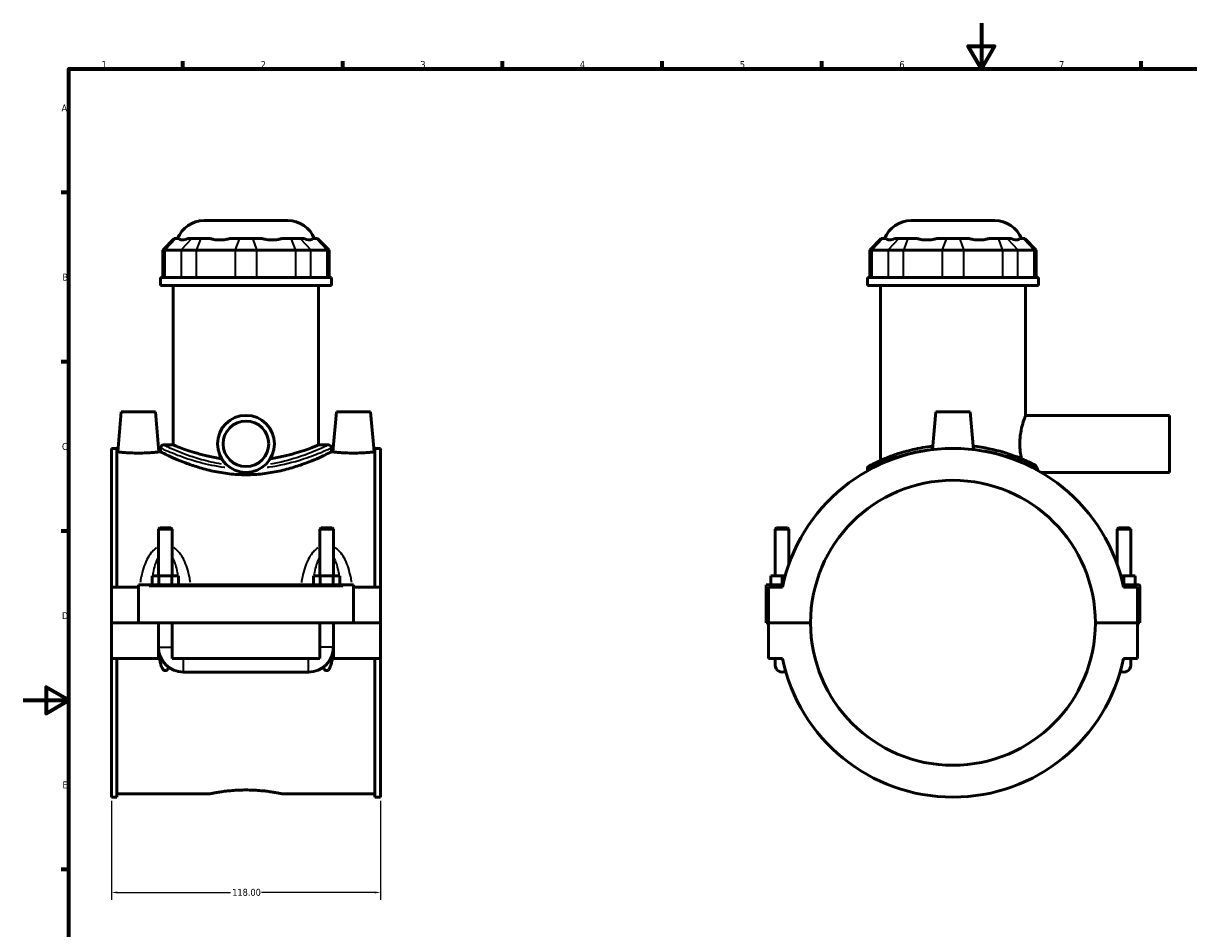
# Model space of a CAD drawing. Header units: millimetres. Extents: x 0 to 898, y -421 to 963.
# Tile 4 of 6: x 0 to 511, y 197 to 594. Entities that reach past the tile are written whole.
import ezdxf

# ---------------------------------------------------------------- set-up
doc = ezdxf.new("R2010")
doc.units = ezdxf.units.MM
for name, color, linetype, lineweight in [('Border (ANSI)', 7, 'Continuous', 70), ('Dimension (ANSI)', 7, 'Continuous', 25), ('Visible (ANSI)', 7, 'Continuous', 50), ('Visible Narrow (ANSI)', 7, 'Continuous', 35)]:
    doc.layers.add(name, color=color, linetype=linetype, lineweight=lineweight)
doc.styles.add('Note Text (ANSI)', font='tahoma.ttf')
doc.dimstyles.new('Default - mm (ANSI)', dxfattribs={"dimtxt": 3.048, "dimasz": 2.5, "dimexe": 3.175, "dimexo": 1.6002, "dimgap": 0.8, "dimtad": 0, "dimtoh": 1, "dimrnd": 1e-08, "dimzin": 4, "dimdsep": 46, "dimtxsty": 'Note Text (ANSI)', "dimcen": 0.09, "dimdle": 10, "dimclrd": 256, "dimclre": 256, "dimclrt": 256, "dimadec": 1, "dimazin": 1, "dimtfac": 1, "dimtofl": 0, "dimtmove": 0, "dimatfit": 3, "dimfxl": 1, "dimtolj": 1, "dimtzin": 4, "dimlwd": -1, "dimlwe": -1, "dimarcsym": 0})

# ---------------------------------------------------------------- blocks, each defined once
blk = doc.blocks.new('Borders Default Border')
at = {"layer": 'Border (ANSI)'}
for p, q in [((70.08, 574), (70.08, 577.45)), ((140.17, 574), (140.17, 577.45)), ((210.25, 574), (210.25, 577.45)), ((280.33, 574), (280.33, 577.45)), ((350.42, 574), (350.42, 577.45)), ((490.58, 574), (490.58, 577.45)), ((20, 519.75), (16.55, 519.75)), ((20, 445.5), (16.55, 445.5)), ((20, 371.25), (16.55, 371.25)), ((20, 222.75), (16.55, 222.75))]:
    blk.add_line(p, q, dxfattribs=at)
at = {"layer": 'Border (ANSI)', "flags": 128}
for points in [[(420.5, 594), (420.5, 574), (414.73, 584), (426.27, 584), (420.5, 574)], [(20, 20), (20, 574), (821, 574), (821, 20), (20, 20)], [(0, 297), (20, 297), (10, 302.77), (10, 291.23), (20, 297)]]:
    blk.add_lwpolyline(points, dxfattribs=at)
at = {"layer": 'Border (ANSI)', "color": 230, "true_color": 0xff0080, "char_height": 3.05, "attachment_point": 7, "style": 'Note Text (ANSI)'}
for s, insert in [('1', (34.35, 574.4)), ('2', (104.2, 574.4)), ('3', (174.26, 574.34)), ('4', (244.23, 574.4)), ('5', (314.48, 574.34)), ('6', (384.49, 574.34)), ('7', (454.6, 574.4)), ('A', (16.78, 555.35)), ('B', (17.15, 481.1)), ('C', (16.95, 406.8)), ('D', (16.96, 332.6)), ('E', (17.21, 258.35))]:
    blk.add_mtext(s, dxfattribs=dict(at, insert=insert))
blk = doc.blocks.new('*D8')
at = {"layer": 'Defpoints', "color": 0, "transparency": 16777216}
for p in [(38.72, 254.51), (156.72, 254.51), (156.72, 212.69)]:
    blk.add_point(p, dxfattribs=at)
at = {"layer": 'Dimension (ANSI)', "transparency": 16777216}
for p, q in [((38.72, 252.91), (38.72, 209.52)), ((156.72, 252.91), (156.72, 209.52)), ((41.22, 212.69), (90.88, 212.69)), ((154.22, 212.69), (104.56, 212.69))]:
    blk.add_line(p, q, dxfattribs=at)
for points in [[(41.22, 213.11), (41.22, 212.27), (38.72, 212.69)], [(154.22, 213.11), (154.22, 212.27), (156.72, 212.69)]]:
    blk.add_solid(points, dxfattribs=at)
at = {"layer": 'Dimension (ANSI)', "color": 230, "true_color": 0xff0080, "transparency": 16777216, "insert": (91.68, 214.29), "char_height": 3.048, "attachment_point": 1, "style": 'Note Text (ANSI)'}
blk.add_mtext('\\A1;118.00', dxfattribs=at)

msp = doc.modelspace()

# ---------------------------------------------------------------- linework, layer by layer
at = {"layer": 'Visible (ANSI)'}
for p, q in [((79.369, 507.507), (116.061, 507.507)), ((389.685, 507.507), (426.377, 507.507)), ((66.245, 499.527), (61.245, 494.527)), ((66.245, 499.527), (66.816, 499.527)), ((68.567, 499.527), (66.816, 499.527)), ((73.837, 499.527), (72.086, 499.527)), ((73.837, 499.527), (77.896, 499.527)), ((82.122, 499.527), (77.896, 499.527)), ((94.845, 499.527), (90.619, 499.527)), ((94.845, 499.527), (100.585, 499.527)), ((104.812, 499.527), (100.585, 499.527)), ((117.535, 499.527), (113.309, 499.527)), ((117.535, 499.527), (121.594, 499.527)), ((123.344, 499.527), (121.594, 499.527)), ((128.614, 499.527), (126.864, 499.527)), ((128.614, 499.527), (129.185, 499.527)), ((129.185, 499.527), (134.185, 494.527)), ((376.561, 499.527), (371.561, 494.527)), ((376.561, 499.527), (377.132, 499.527)), ((378.883, 499.527), (377.132, 499.527)), ((384.153, 499.527), (382.402, 499.527)), ((384.153, 499.527), (388.212, 499.527)), ((392.438, 499.527), (388.212, 499.527)), ((405.161, 499.527), (400.935, 499.527)), ((405.161, 499.527), (410.901, 499.527)), ((415.128, 499.527), (410.901, 499.527)), ((427.851, 499.527), (423.624, 499.527)), ((427.851, 499.527), (431.91, 499.527)), ((433.66, 499.527), (431.91, 499.527)), ((438.93, 499.527), (437.18, 499.527)), ((438.93, 499.527), (439.501, 499.527)), ((439.501, 499.527), (444.501, 494.527)), ((62.197, 494.527), (61.245, 494.527)), ((61.245, 494.527), (61.245, 482.427)), ((62.197, 494.527), (69.217, 494.527)), ((75.982, 494.527), (69.217, 494.527)), ((75.982, 494.527), (92.932, 494.527)), ((102.499, 494.527), (92.932, 494.527)), ((102.499, 494.527), (119.448, 494.527)), ((126.213, 494.527), (119.448, 494.527)), ((126.213, 494.527), (133.234, 494.527)), ((134.185, 494.527), (133.234, 494.527)), ((134.185, 494.527), (134.185, 482.427)), ((372.513, 494.527), (371.561, 494.527)), ((371.561, 494.527), (371.561, 482.427)), ((372.513, 494.527), (379.533, 494.527)), ((386.298, 494.527), (379.533, 494.527)), ((386.298, 494.527), (403.248, 494.527)), ((412.815, 494.527), (403.248, 494.527)), ((412.815, 494.527), (429.764, 494.527)), ((436.529, 494.527), (429.764, 494.527)), ((436.529, 494.527), (443.55, 494.527)), ((444.501, 494.527), (443.55, 494.527)), ((444.501, 494.527), (444.501, 482.427)), ((135.215, 482.427), (60.215, 482.427)), ((60.215, 479.007), (60.215, 482.427)), ((135.215, 479.007), (135.215, 482.427)), ((445.531, 482.427), (370.531, 482.427)), ((370.531, 479.007), (370.531, 482.427)), ((445.531, 479.007), (445.531, 482.427)), ((135.215, 479.007), (60.215, 479.007)), ((65.84, 409.007), (65.84, 479.007)), ((129.59, 409.007), (129.59, 479.007)), ((445.531, 479.007), (370.531, 479.007)), ((376.156, 402.197), (376.156, 479.007)), ((439.906, 422.007), (439.906, 479.007)), ((43.015, 423.507), (41.484, 406.007)), ((58.015, 423.507), (43.015, 423.507)), ((58.015, 423.507), (59.546, 406.007)), ((137.415, 423.507), (135.884, 406.007)), ((137.415, 423.507), (152.415, 423.507)), ((152.415, 423.507), (153.946, 406.007)), ((400.531, 423.507), (399.085, 406.983)), ((415.531, 423.507), (400.531, 423.507)), ((415.531, 423.507), (416.977, 406.983)), ((439.906, 422.007), (503.031, 422.007)), ((503.031, 397.007), (503.031, 422.007)), ((38.715, 407.507), (38.715, 346.632)), ((38.715, 407.507), (41.075, 407.507)), ((41.075, 346.632), (41.075, 407.507)), ((41.484, 406.007), (41.075, 406.007)), ((60.215, 406.007), (59.546, 406.007)), ((60.215, 407.757), (60.215, 406.007)), ((61.465, 409.007), (65.84, 409.007)), ((129.59, 409.007), (133.965, 409.007)), ((135.215, 407.757), (135.215, 406.007)), ((135.884, 406.007), (135.215, 406.007)), ((154.355, 406.007), (153.946, 406.007)), ((154.355, 346.632), (154.355, 407.507)), ((154.355, 407.507), (156.715, 407.507)), ((156.715, 407.507), (156.715, 346.632)), ((370.531, 398.657), (370.531, 397.686)), ((446.713, 397.007), (503.031, 397.007)), ((59.915, 372.724), (59.315, 372.124)), ((65.315, 372.124), (59.315, 372.124)), ((59.315, 372.124), (59.315, 351.632)), ((59.915, 372.724), (64.715, 372.724)), ((64.715, 372.724), (65.315, 372.124)), ((65.315, 372.124), (65.315, 351.632)), ((130.715, 372.724), (130.115, 372.124)), ((136.115, 372.124), (130.115, 372.124)), ((130.115, 351.632), (130.115, 372.124)), ((130.715, 372.724), (135.515, 372.724)), ((135.515, 372.724), (136.115, 372.124)), ((136.115, 351.632), (136.115, 372.124)), ((330.631, 372.724), (330.031, 372.124)), ((330.031, 372.124), (336.031, 372.124)), ((330.031, 351.632), (330.031, 372.124)), ((335.431, 372.724), (330.631, 372.724)), ((335.431, 372.724), (336.031, 372.124)), ((336.031, 356.858), (336.031, 372.124)), ((480.631, 372.724), (480.031, 372.124)), ((486.031, 372.124), (480.031, 372.124)), ((480.031, 372.124), (480.031, 356.858)), ((480.631, 372.724), (485.431, 372.724)), ((485.431, 372.724), (486.031, 372.124)), ((486.031, 372.124), (486.031, 351.632)), ((56.542, 347.632), (56.542, 351.632)), ((56.542, 351.632), (59.429, 351.632)), ((59.429, 347.632), (59.429, 351.632)), ((59.429, 351.632), (65.202, 351.632)), ((65.202, 347.632), (65.202, 351.632)), ((65.202, 351.632), (68.089, 351.632)), ((68.089, 347.632), (68.089, 351.632)), ((127.342, 351.632), (130.229, 351.632)), ((127.342, 347.632), (127.342, 351.632)), ((130.229, 347.632), (130.229, 351.632)), ((130.229, 351.632), (136.002, 351.632)), ((136.002, 347.632), (136.002, 351.632)), ((136.002, 351.632), (138.889, 351.632)), ((138.889, 347.632), (138.889, 351.632)), ((333.031, 351.632), (328.031, 351.632)), ((328.031, 347.632), (328.031, 351.632)), ((334.364, 351.632), (333.031, 351.632)), ((333.031, 347.632), (333.031, 351.632)), ((481.698, 351.632), (483.031, 351.632)), ((483.031, 347.632), (483.031, 351.632)), ((483.031, 351.632), (488.031, 351.632)), ((488.031, 347.632), (488.031, 351.632)), ((50.515, 346.632), (38.715, 346.632)), ((38.715, 331.057), (38.715, 346.632)), ((50.515, 347.132), (50.515, 347.632)), ((144.915, 347.632), (50.515, 347.632)), ((50.515, 331.057), (50.515, 347.132)), ((144.915, 347.632), (144.915, 347.132)), ((144.915, 347.132), (144.915, 331.057)), ((156.715, 346.632), (144.915, 346.632)), ((156.715, 346.632), (156.715, 331.057)), ((326.031, 347.632), (333.36, 347.632)), ((326.031, 331.057), (326.031, 347.632)), ((333.144, 346.632), (327.031, 346.632)), ((327.031, 346.632), (327.031, 331.057)), ((489.531, 347.632), (482.703, 347.632)), ((489.031, 346.632), (482.919, 346.632)), ((489.031, 331.057), (489.031, 346.632)), ((490.031, 331.057), (490.031, 347.132)), ((38.715, 331.057), (50.515, 331.057)), ((38.715, 315.382), (38.715, 330.957)), ((59.315, 330.957), (38.715, 330.957)), ((144.915, 331.057), (50.515, 331.057)), ((59.315, 331.057), (59.315, 330.957)), ((59.315, 315.382), (59.315, 330.957)), ((65.315, 331.057), (65.315, 330.957)), ((65.315, 330.957), (65.315, 315.382)), ((130.115, 330.957), (65.315, 330.957)), ((130.115, 330.957), (130.115, 331.057)), ((130.115, 315.382), (130.115, 330.957)), ((136.115, 330.957), (136.115, 331.057)), ((136.115, 330.957), (136.115, 315.382)), ((156.715, 330.957), (136.115, 330.957)), ((144.915, 331.057), (156.715, 331.057)), ((156.715, 330.957), (156.715, 315.382)), ((327.031, 331.057), (326.031, 331.057)), ((327.031, 331.057), (345.531, 331.057)), ((327.031, 330.957), (327.031, 315.382)), ((345.531, 330.957), (327.031, 330.957)), ((330.031, 330.957), (330.031, 331.057)), ((336.031, 330.957), (336.031, 331.057)), ((470.531, 331.057), (489.031, 331.057)), ((489.031, 330.957), (470.531, 330.957)), ((480.031, 331.057), (480.031, 330.957)), ((486.031, 331.057), (486.031, 330.957)), ((489.031, 331.057), (490.031, 331.057)), ((489.031, 315.382), (489.031, 330.957)), ((59.315, 315.382), (38.715, 315.382)), ((38.715, 315.382), (38.715, 254.507)), ((41.075, 254.507), (41.075, 315.382)), ((59.791, 315.382), (59.315, 315.382)), ((59.807, 315.382), (59.791, 315.382)), ((60.517, 315.382), (59.807, 315.382)), ((130.115, 315.382), (65.315, 315.382)), ((135.624, 315.382), (134.913, 315.382)), ((135.639, 315.382), (135.624, 315.382)), ((136.115, 315.382), (135.639, 315.382)), ((156.715, 315.382), (136.115, 315.382)), ((154.355, 254.507), (154.355, 315.382)), ((156.715, 315.382), (156.715, 254.507)), ((327.031, 315.382), (333.144, 315.382)), ((330.031, 315.382), (330.031, 312.382)), ((482.919, 315.382), (489.031, 315.382)), ((486.031, 312.382), (486.031, 315.382)), ((70.315, 309.382), (125.115, 309.382)), ((82.035, 256.007), (41.075, 256.007)), ((154.355, 256.007), (113.395, 256.007)), ((38.715, 254.507), (41.075, 254.507)), ((154.355, 254.507), (156.715, 254.507))]:
    msp.add_line(p, q, dxfattribs=at)
for radius in [12.5, 10]:
    msp.add_circle((97.715, 409.507), radius, dxfattribs=at)
for centre, radius, start, end in [((79.369, 495.007), 12.5, 90, 158.80151), ((116.061, 495.007), 12.5, 21.19849, 90), ((389.685, 495.007), 12.5, 90, 158.80151), ((426.377, 495.007), 12.5, 21.19849, 90), ((61.465, 407.757), 1.25, 90, 180), ((133.965, 407.757), 1.25, 0, 90), ((408.031, 331.007), 76.5, 11.7855, 168.2145), ((371.781, 398.657), 1.25, 118.18452, 180), ((408.031, 331.007), 62.5, 0.04584, 179.95416), ((489.531, 347.132), 0.5, 0, 90), ((408.031, 331.007), 62.5, 180.04584, 359.95416), ((70.315, 320.382), 11, 180, 270), ((125.115, 320.382), 11, 270, 0), ((333.031, 312.382), 3, 180, 300.05388), ((408.031, 331.007), 76.5, 191.7855, 348.2145), ((483.031, 312.382), 3, 239.94612, 0)]:
    msp.add_arc(centre, radius, start, end, dxfattribs=at)
for points, knots in [([(68.567, 499.527), (68.649, 499.384), (68.767, 499.266), (69.152, 499.036), (69.469, 498.973), (69.814, 498.973), (70.158, 498.973), (70.593, 499.036), (71.403, 499.266), (71.74, 499.384), (72.086, 499.527)], [4.27353194, 4.27353194, 4.27353194, 4.27353194, 4.44322482, 4.44322482, 4.71325365, 4.71325365, 4.71325365, 4.98328249, 4.98328249, 5.15297537, 5.15297537, 5.15297537, 5.15297537]), ([(82.122, 499.527), (82.585, 499.384), (83.088, 499.266), (84.443, 499.036), (85.327, 498.973), (86.158, 498.973), (86.99, 498.973), (87.922, 499.036), (89.453, 499.266), (90.047, 499.384), (90.619, 499.527)], [4.27353194, 4.27353194, 4.27353194, 4.27353194, 4.44322482, 4.44322482, 4.71325365, 4.71325365, 4.71325365, 4.98328249, 4.98328249, 5.15297537, 5.15297537, 5.15297537, 5.15297537]), ([(104.812, 499.527), (105.384, 499.384), (105.978, 499.266), (107.508, 499.036), (108.441, 498.973), (109.272, 498.973), (110.104, 498.973), (110.988, 499.036), (112.343, 499.266), (112.846, 499.384), (113.309, 499.527)], [4.27353194, 4.27353194, 4.27353194, 4.27353194, 4.44322482, 4.44322482, 4.71325365, 4.71325365, 4.71325365, 4.98328249, 4.98328249, 5.15297537, 5.15297537, 5.15297537, 5.15297537]), ([(123.344, 499.527), (123.691, 499.384), (124.027, 499.266), (124.837, 499.036), (125.272, 498.973), (125.617, 498.973), (125.961, 498.973), (126.278, 499.036), (126.664, 499.266), (126.782, 499.384), (126.864, 499.527)], [4.27353194, 4.27353194, 4.27353194, 4.27353194, 4.44322482, 4.44322482, 4.71325365, 4.71325365, 4.71325365, 4.98328249, 4.98328249, 5.15297537, 5.15297537, 5.15297537, 5.15297537]), ([(378.883, 499.527), (378.965, 499.384), (379.083, 499.266), (379.468, 499.036), (379.785, 498.973), (380.13, 498.973), (380.474, 498.973), (380.909, 499.036), (381.719, 499.266), (382.056, 499.384), (382.402, 499.527)], [4.27353194, 4.27353194, 4.27353194, 4.27353194, 4.44322482, 4.44322482, 4.71325365, 4.71325365, 4.71325365, 4.98328249, 4.98328249, 5.15297537, 5.15297537, 5.15297537, 5.15297537]), ([(392.438, 499.527), (392.901, 499.384), (393.404, 499.266), (394.759, 499.036), (395.643, 498.973), (396.474, 498.973), (397.306, 498.973), (398.238, 499.036), (399.769, 499.266), (400.363, 499.384), (400.935, 499.527)], [4.27353194, 4.27353194, 4.27353194, 4.27353194, 4.44322482, 4.44322482, 4.71325365, 4.71325365, 4.71325365, 4.98328249, 4.98328249, 5.15297537, 5.15297537, 5.15297537, 5.15297537]), ([(415.128, 499.527), (415.7, 499.384), (416.294, 499.266), (417.824, 499.036), (418.757, 498.973), (419.588, 498.973), (420.42, 498.973), (421.304, 499.036), (422.658, 499.266), (423.162, 499.384), (423.624, 499.527)], [4.27353194, 4.27353194, 4.27353194, 4.27353194, 4.44322482, 4.44322482, 4.71325365, 4.71325365, 4.71325365, 4.98328249, 4.98328249, 5.15297537, 5.15297537, 5.15297537, 5.15297537]), ([(433.66, 499.527), (434.007, 499.384), (434.343, 499.266), (435.153, 499.036), (435.588, 498.973), (435.933, 498.973), (436.277, 498.973), (436.594, 499.036), (436.98, 499.266), (437.098, 499.384), (437.18, 499.527)], [4.27353194, 4.27353194, 4.27353194, 4.27353194, 4.44322482, 4.44322482, 4.71325365, 4.71325365, 4.71325365, 4.98328249, 4.98328249, 5.15297537, 5.15297537, 5.15297537, 5.15297537]), ([(438.068, 402.992), (437.951, 403.534), (437.84, 404.107), (437.62, 405.469), (437.52, 406.272), (437.386, 407.894), (437.353, 408.713), (437.353, 410.302), (437.386, 411.12), (437.52, 412.742), (437.62, 413.546), (437.993, 415.851), (438.338, 417.245), (438.974, 419.446), (439.307, 420.406), (439.776, 421.687), (439.906, 422.007), (439.906, 422.007)], [3.1510445, 3.1510445, 3.1510445, 3.1510445, 3.3349946, 3.3349946, 3.573335, 3.573335, 3.8116753, 3.8116753, 4.0500157, 4.0500157, 4.288356, 4.288356, 4.7650367, 4.7650367, 5.2412749, 5.2412749, 5.717513, 5.717513, 5.717513, 5.717513]), ([(50.515, 405.456), (49.376, 405.456), (48.163, 405.485), (45.935, 405.59), (44.919, 405.664), (43.32, 405.802), (42.628, 405.876), (41.71, 405.979), (41.484, 406.007), (41.484, 406.007)], [2.7316622, 2.7316622, 2.7316622, 2.7316622, 3.0733309, 3.0733309, 3.4149996, 3.4149996, 3.7562465, 3.7562465, 4.0974934, 4.0974934, 4.0974934, 4.0974934]), ([(59.546, 406.007), (59.546, 406.007), (59.321, 405.979), (58.403, 405.876), (57.711, 405.802), (56.111, 405.664), (55.096, 405.59), (52.867, 405.485), (51.654, 405.456), (50.515, 405.456)], [6.8291556, 6.8291556, 6.8291556, 6.8291556, 7.1704024, 7.1704024, 7.5116493, 7.5116493, 7.853318, 7.853318, 8.1949867, 8.1949867, 8.1949867, 8.1949867]), ([(97.715, 395.959), (95.31, 395.959), (92.84, 396.097), (87.958, 396.643), (85.547, 397.051), (80.944, 398.052), (78.75, 398.644), (74.698, 399.89), (72.842, 400.542), (69.56, 401.783), (68.014, 402.417), (65.276, 403.599), (64.083, 404.145), (62.155, 405.052), (61.419, 405.411), (60.449, 405.889), (60.215, 406.007), (60.215, 406.007)], [0, 0, 0, 0, 0.721716, 0.721716, 1.443432, 1.443432, 2.165148, 2.165148, 2.886864, 2.886864, 3.6066126, 3.6066126, 4.3263611, 4.3263611, 5.0461097, 5.0461097, 5.7658583, 5.7658583, 5.7658583, 5.7658583]), ([(87.048, 402.992), (86.51, 403.072), (85.978, 403.156), (83.493, 403.578), (81.621, 403.975), (78.164, 404.814), (76.579, 405.257), (73.775, 406.103), (72.456, 406.537), (70.124, 407.349), (69.111, 407.725), (67.477, 408.349), (66.855, 408.597), (66.037, 408.926), (65.84, 409.007), (65.84, 409.007)], [1.0536097, 1.0536097, 1.0536097, 1.0536097, 1.2169886, 1.2169886, 1.8254829, 1.8254829, 2.4339773, 2.4339773, 3.041796, 3.041796, 3.6496147, 3.6496147, 4.2574335, 4.2574335, 4.8652522, 4.8652522, 4.8652522, 4.8652522]), ([(135.215, 406.007), (135.215, 406.007), (134.981, 405.889), (134.011, 405.411), (133.275, 405.052), (131.348, 404.145), (130.155, 403.599), (127.416, 402.417), (125.871, 401.783), (122.588, 400.542), (120.732, 399.89), (116.681, 398.644), (114.486, 398.052), (109.884, 397.051), (107.472, 396.643), (102.591, 396.097), (100.121, 395.959), (97.715, 395.959)], [17.2975748, 17.2975748, 17.2975748, 17.2975748, 18.0173234, 18.0173234, 18.737072, 18.737072, 19.4568206, 19.4568206, 20.1765691, 20.1765691, 20.8982851, 20.8982851, 21.6200011, 21.6200011, 22.3417171, 22.3417171, 23.0634331, 23.0634331, 23.0634331, 23.0634331]), ([(129.59, 409.007), (129.59, 409.007), (129.394, 408.926), (128.576, 408.597), (127.954, 408.349), (126.32, 407.725), (125.306, 407.349), (122.974, 406.537), (121.655, 406.103), (118.852, 405.257), (117.267, 404.814), (113.81, 403.975), (111.938, 403.578), (109.453, 403.156), (108.921, 403.072), (108.383, 402.992)], [14.5957566, 14.5957566, 14.5957566, 14.5957566, 15.2035753, 15.2035753, 15.811394, 15.811394, 16.4192128, 16.4192128, 17.0270315, 17.0270315, 17.6355258, 17.6355258, 18.2440201, 18.2440201, 18.4073991, 18.4073991, 18.4073991, 18.4073991]), ([(144.915, 405.456), (143.776, 405.456), (142.563, 405.485), (140.335, 405.59), (139.319, 405.664), (137.72, 405.802), (137.028, 405.876), (136.11, 405.979), (135.884, 406.007), (135.884, 406.007)], [0, 0, 0, 0, 0.3416687, 0.3416687, 0.6833374, 0.6833374, 1.0245843, 1.0245843, 1.3658311, 1.3658311, 1.3658311, 1.3658311]), ([(153.946, 406.007), (153.946, 406.007), (153.721, 405.979), (152.803, 405.876), (152.111, 405.802), (150.511, 405.664), (149.496, 405.59), (147.267, 405.485), (146.054, 405.456), (144.915, 405.456)], [4.0974934, 4.0974934, 4.0974934, 4.0974934, 4.4387402, 4.4387402, 4.7799871, 4.7799871, 5.1216558, 5.1216558, 5.4633245, 5.4633245, 5.4633245, 5.4633245]), ([(399.221, 408.507), (396.123, 408.153), (393.143, 407.626), (386.726, 406.135), (383.448, 405.091), (377.349, 402.808), (374.756, 401.577), (372.519, 400.458), (372.044, 400.21), (371.368, 399.855), (371.192, 399.761), (371.191, 399.76)], [18.1410955, 18.1410955, 18.1410955, 18.1410955, 19.0844645, 19.0844645, 20.3332822, 20.3332822, 21.841837, 21.841837, 22.4114881, 22.4114881, 23.0236848, 23.0236848, 23.0236848, 23.0236848]), ([(443.858, 400.293), (443.788, 400.329), (443.715, 400.366), (442.657, 400.909), (441.105, 401.682), (436.71, 403.59), (433.689, 404.758), (426.253, 406.959), (421.698, 407.952), (416.843, 408.507)], [12.3624918, 12.3624918, 12.3624918, 12.3624918, 12.4506671, 12.4506671, 13.5853999, 13.5853999, 14.9150822, 14.9150822, 16.3944044, 16.3944044, 16.3944044, 16.3944044]), ([(444.924, 398.969), (444.837, 399.273), (444.674, 399.57), (444.309, 399.985), (444.143, 400.125), (443.931, 400.253), (443.895, 400.274), (443.858, 400.293)], [-0.194137, -0.194137, -0.194137, -0.194137, -0.08558319, -0.08558319, -0.01409047, -0.01409047, 0, 0, 0, 0]), ([(445.263, 397.836), (445.25, 397.878), (445.237, 397.921), (445.136, 398.245), (445.034, 398.583), (444.924, 398.969)], [6.13914065, 6.13914065, 6.13914065, 6.13914065, 6.17245356, 6.17245356, 6.37951834, 6.37951834, 6.37951834, 6.37951834]), ([(63.84, 311.49), (63.81, 311.425), (63.778, 311.359), (63.556, 310.917), (63.285, 310.489), (62.855, 310.171), (62.754, 310.111), (62.538, 310.029), (62.423, 310.007), (62.207, 310.007), (62.092, 310.029), (61.877, 310.111), (61.776, 310.171), (61.346, 310.489), (61.074, 310.917), (60.632, 311.797), (60.454, 312.327), (60.153, 313.417), (60.035, 313.979), (59.889, 314.827), (59.846, 315.104), (59.807, 315.382)], [1.36694992, 1.36694992, 1.36694992, 1.36694992, 1.38933862, 1.38933862, 1.51966265, 1.51966265, 1.55211425, 1.55211425, 1.58456585, 1.58456585, 1.61701745, 1.61701745, 1.64946905, 1.64946905, 1.77979308, 1.77979308, 1.9534604, 1.9534604, 2.12712773, 2.12712773, 2.2097981, 2.2097981, 2.2097981, 2.2097981]), ([(135.624, 315.382), (135.585, 315.104), (135.542, 314.827), (135.396, 313.979), (135.277, 313.417), (134.977, 312.327), (134.798, 311.797), (134.356, 310.917), (134.085, 310.489), (133.655, 310.171), (133.554, 310.111), (133.338, 310.029), (133.223, 310.007), (133.007, 310.007), (132.892, 310.029), (132.677, 310.111), (132.576, 310.171), (132.146, 310.489), (131.874, 310.917), (131.652, 311.359), (131.621, 311.425), (131.591, 311.49)], [0.9593336, 0.9593336, 0.9593336, 0.9593336, 1.04200397, 1.04200397, 1.2156713, 1.2156713, 1.38933862, 1.38933862, 1.51966265, 1.51966265, 1.55211425, 1.55211425, 1.58456585, 1.58456585, 1.61701745, 1.61701745, 1.64946905, 1.64946905, 1.77979308, 1.77979308, 1.80218178, 1.80218178, 1.80218178, 1.80218178]), ([(82.035, 256.007), (82.035, 256.007), (82.13, 256.027), (82.528, 256.109), (82.832, 256.171), (83.633, 256.326), (84.131, 256.42), (85.281, 256.62), (85.933, 256.728), (87.322, 256.935), (88.107, 257.043), (89.817, 257.246), (90.741, 257.34), (92.672, 257.498), (93.68, 257.561), (95.707, 257.644), (96.728, 257.665), (97.715, 257.665)], [7.1103537, 7.1103537, 7.1103537, 7.1103537, 7.4066085, 7.4066085, 7.7028633, 7.7028633, 7.9991181, 7.9991181, 8.2953728, 8.2953728, 8.5916475, 8.5916475, 8.8879222, 8.8879222, 9.1841969, 9.1841969, 9.4804716, 9.4804716, 9.4804716, 9.4804716]), ([(97.715, 257.665), (98.703, 257.665), (99.723, 257.644), (101.751, 257.561), (102.759, 257.498), (104.689, 257.34), (105.614, 257.246), (107.324, 257.043), (108.108, 256.935), (109.497, 256.728), (110.149, 256.62), (111.3, 256.42), (111.798, 256.326), (112.599, 256.171), (112.902, 256.109), (113.301, 256.027), (113.395, 256.007), (113.395, 256.007)], [0, 0, 0, 0, 0.2962747, 0.2962747, 0.5925494, 0.5925494, 0.8888241, 0.8888241, 1.1850987, 1.1850987, 1.4813535, 1.4813535, 1.7776083, 1.7776083, 2.0738631, 2.0738631, 2.3701179, 2.3701179, 2.3701179, 2.3701179])]:
    msp.add_open_spline(points, degree=3, knots=knots, dxfattribs=at)
at = {"layer": 'Visible Narrow (ANSI)'}
for p, q in [((66.585, 499.277), (62.428, 494.777)), ((73.606, 499.277), (69.448, 494.777)), ((77.8, 499.277), (76.078, 494.777)), ((94.75, 499.277), (93.027, 494.777)), ((100.681, 499.277), (102.403, 494.777)), ((117.631, 499.277), (119.353, 494.777)), ((121.825, 499.277), (125.982, 494.777)), ((128.845, 499.277), (133.003, 494.777)), ((376.901, 499.277), (372.744, 494.777)), ((383.922, 499.277), (379.764, 494.777)), ((388.116, 499.277), (386.394, 494.777)), ((405.065, 499.277), (403.343, 494.777)), ((410.997, 499.277), (412.719, 494.777)), ((427.946, 499.277), (429.669, 494.777)), ((432.141, 499.277), (436.298, 494.777)), ((439.161, 499.277), (443.319, 494.777)), ((62.197, 483.032), (62.197, 493.922)), ((69.217, 493.922), (69.217, 483.032)), ((75.982, 483.032), (75.982, 493.922)), ((92.932, 493.922), (92.932, 483.032)), ((102.499, 483.032), (102.499, 493.922)), ((119.448, 493.922), (119.448, 483.032)), ((126.213, 483.032), (126.213, 493.922)), ((133.234, 493.922), (133.234, 483.032)), ((372.513, 483.032), (372.513, 493.922)), ((379.533, 493.922), (379.533, 483.032)), ((386.298, 483.032), (386.298, 493.922)), ((403.248, 493.922), (403.248, 483.032)), ((412.815, 483.032), (412.815, 493.922)), ((429.764, 493.922), (429.764, 483.032)), ((436.529, 483.032), (436.529, 493.922)), ((443.55, 493.922), (443.55, 483.032)), ((55.235, 347.132), (140.195, 347.132)), ((59.352, 320.382), (65.278, 320.382)), ((136.078, 320.382), (130.152, 320.382)), ((70.315, 309.419), (70.315, 315.345)), ((125.115, 309.419), (125.115, 315.345))]:
    msp.add_line(p, q, dxfattribs=at)
for points, knots in [([(60.311, 407.713), (60.423, 407.662), (60.635, 407.566), (62.058, 406.926), (64.423, 405.864), (70.435, 403.576), (73.753, 402.427), (80.76, 400.55), (84.329, 399.789), (88.203, 399.279), (88.311, 399.265), (88.419, 399.252)], [-17.0125177, -17.0125177, -17.0125177, -17.0125177, -16.5526793, -16.5526793, -14.9150822, -14.9150822, -13.5853999, -13.5853999, -12.4506671, -12.4506671, -12.4183363, -12.4183363, -12.4183363, -12.4183363]), ([(86.916, 400.63), (83.826, 401.125), (80.893, 401.804), (74.551, 403.59), (71.344, 404.758), (65.533, 407.083), (63.247, 408.163), (61.865, 408.816), (61.657, 408.914), (61.551, 408.965)], [12.6077547, 12.6077547, 12.6077547, 12.6077547, 13.5853999, 13.5853999, 14.9150822, 14.9150822, 16.5526793, 16.5526793, 17.0224871, 17.0224871, 17.0224871, 17.0224871]), ([(107.012, 399.252), (107.275, 399.285), (107.538, 399.32), (112.59, 400.016), (117.039, 401.1), (124.191, 403.272), (127.058, 404.336), (131.195, 405.982), (132.661, 406.618), (134.434, 407.401), (134.925, 407.623), (135.119, 407.712)], [-33.6290584, -33.6290584, -33.6290584, -33.6290584, -33.5499665, -33.5499665, -32.1008412, -32.1008412, -30.8464735, -30.8464735, -29.8252044, -29.8252044, -29.0348424, -29.0348424, -29.0348424, -29.0348424]), ([(133.879, 408.965), (133.696, 408.876), (133.22, 408.649), (131.496, 407.849), (130.079, 407.203), (126.08, 405.53), (123.308, 404.449), (116.677, 402.332), (112.745, 401.308), (108.515, 400.63)], [29.024873, 29.024873, 29.024873, 29.024873, 29.8252044, 29.8252044, 30.8464735, 30.8464735, 32.1008412, 32.1008412, 33.4396408, 33.4396408, 33.4396408, 33.4396408]), ([(370.618, 398.703), (370.704, 398.747), (370.854, 398.824), (371.4, 399.101), (371.883, 399.345), (374.16, 400.446), (376.799, 401.657), (383.008, 403.904), (386.345, 404.931), (392.163, 406.238), (394.385, 406.646), (396.687, 406.968)], [-22.7793082, -22.7793082, -22.7793082, -22.7793082, -22.4114881, -22.4114881, -21.841837, -21.841837, -20.3332822, -20.3332822, -19.0844645, -19.0844645, -18.3805287, -18.3805287, -18.3805287, -18.3805287]), ([(419.055, 407.012), (423.227, 406.443), (427.136, 405.582), (434.148, 403.576), (437.223, 402.427), (441.697, 400.55), (443.277, 399.789), (444.343, 399.26), (444.407, 399.228), (444.469, 399.197)], [-16.1875356, -16.1875356, -16.1875356, -16.1875356, -14.9150822, -14.9150822, -13.5853999, -13.5853999, -12.4506671, -12.4506671, -12.3749162, -12.3749162, -12.3749162, -12.3749162]), ([(58.499, 363.89), (58.126, 363.648), (57.772, 363.378), (56.899, 362.615), (56.412, 362.087), (55.289, 360.657), (54.713, 359.704), (53.633, 357.541), (53.156, 356.314), (52.345, 353.785), (52.013, 352.483), (51.554, 350.321), (51.398, 349.475), (51.258, 348.622)], [-2.3946287, -2.3946287, -2.3946287, -2.3946287, -2.2605012, -2.2605012, -2.0448367, -2.0448367, -1.7136535, -1.7136535, -1.3274743, -1.3274743, -0.9399512, -0.9399512, -0.6951201, -0.6951201, -0.6951201, -0.6951201]), ([(73.373, 348.622), (73.233, 349.475), (73.076, 350.321), (72.618, 352.483), (72.285, 353.785), (71.475, 356.314), (70.998, 357.541), (69.917, 359.704), (69.341, 360.657), (68.218, 362.087), (67.731, 362.615), (66.859, 363.378), (66.504, 363.648), (66.131, 363.89)], [-4.9064693, -4.9064693, -4.9064693, -4.9064693, -4.6616383, -4.6616383, -4.2741152, -4.2741152, -3.887936, -3.887936, -3.5567527, -3.5567527, -3.3410882, -3.3410882, -3.2069608, -3.2069608, -3.2069608, -3.2069608]), ([(129.299, 363.89), (128.926, 363.648), (128.572, 363.378), (127.699, 362.615), (127.212, 362.087), (126.089, 360.657), (125.513, 359.704), (124.433, 357.541), (123.956, 356.314), (123.145, 353.785), (122.813, 352.483), (122.354, 350.321), (122.198, 349.475), (122.058, 348.622)], [-2.394763, -2.394763, -2.394763, -2.394763, -2.2606352, -2.2606352, -2.0449702, -2.0449702, -1.7137864, -1.7137864, -1.3276069, -1.3276069, -0.9400901, -0.9400901, -0.6952544, -0.6952544, -0.6952544, -0.6952544]), ([(144.173, 348.622), (144.033, 349.475), (143.876, 350.321), (143.418, 352.483), (143.085, 353.785), (142.275, 356.314), (141.798, 357.541), (140.717, 359.704), (140.141, 360.657), (139.018, 362.087), (138.531, 362.615), (137.659, 363.378), (137.304, 363.648), (136.931, 363.89)], [-4.9066036, -4.9066036, -4.9066036, -4.9066036, -4.6617679, -4.6617679, -4.2742511, -4.2742511, -3.8880717, -3.8880717, -3.5568879, -3.5568879, -3.3412229, -3.3412229, -3.2070951, -3.2070951, -3.2070951, -3.2070951]), ([(56.926, 352.091), (56.981, 352.412), (57.038, 352.731), (57.319, 354.205), (57.579, 355.33), (58.169, 357.313), (58.483, 358.186), (58.943, 359.17), (59.035, 359.355), (59.13, 359.535)], [1.22181104, 1.22181104, 1.22181104, 1.22181104, 1.3274743, 1.3274743, 1.7136535, 1.7136535, 2.04483674, 2.04483674, 2.12405749, 2.12405749, 2.12405749, 2.12405749]), ([(65.501, 359.535), (65.596, 359.355), (65.688, 359.17), (66.148, 358.186), (66.462, 357.313), (67.051, 355.33), (67.312, 354.205), (67.592, 352.731), (67.65, 352.412), (67.705, 352.091)], [3.47753196, 3.47753196, 3.47753196, 3.47753196, 3.55675271, 3.55675271, 3.88793595, 3.88793595, 4.27411515, 4.27411515, 4.37977841, 4.37977841, 4.37977841, 4.37977841]), ([(127.726, 352.091), (127.781, 352.412), (127.838, 352.731), (128.119, 354.205), (128.379, 355.33), (128.969, 357.313), (129.283, 358.186), (129.743, 359.17), (129.835, 359.355), (129.93, 359.535)], [1.22194533, 1.22194533, 1.22194533, 1.22194533, 1.32760688, 1.32760688, 1.71378637, 1.71378637, 2.04497016, 2.04497016, 2.12419178, 2.12419178, 2.12419178, 2.12419178]), ([(136.301, 359.535), (136.396, 359.355), (136.488, 359.17), (136.948, 358.186), (137.262, 357.313), (137.851, 355.33), (138.112, 354.205), (138.392, 352.731), (138.45, 352.412), (138.505, 352.091)], [3.47766625, 3.47766625, 3.47766625, 3.47766625, 3.55688787, 3.55688787, 3.88807166, 3.88807166, 4.27425115, 4.27425115, 4.3799127, 4.3799127, 4.3799127, 4.3799127])]:
    msp.add_open_spline(points, degree=3, knots=knots, dxfattribs=at)
for points in [[(56.341, 347.725), (56.399, 348.281), (56.462, 348.834), (56.53, 349.382)], [(68.1, 349.382), (68.169, 348.834), (68.231, 348.281), (68.289, 347.725)], [(127.141, 347.725), (127.199, 348.281), (127.262, 348.834), (127.33, 349.382)], [(138.9, 349.382), (138.969, 348.834), (139.031, 348.281), (139.089, 347.725)]]:
    msp.add_open_spline(points, degree=3, dxfattribs=at)

# ---------------------------------------------------------------- block references
msp.add_blockref('Borders Default Border', (0, 0))

# ---------------------------------------------------------------- dimensions: what is measured, and where the dimension line sits
at = {"layer": 'Dimension (ANSI)'}
dim = msp.add_linear_dim(base=(156.715, 212.691), p1=(38.715, 254.507), p2=(156.715, 254.507), dimstyle='Default - mm (ANSI)', override={"dimtoh": 0, "dimdec": 2, "dimtp": 0, "dimtm": 0, "dimtdec": 2, "dimatfit": 1}, dxfattribs=at)
dim.commit()
dim.dimension.update_dxf_attribs({"geometry": '*D8', "text_midpoint": (97.715, 212.691), "dimtype": 160})

doc.saveas('drawing.dxf')
